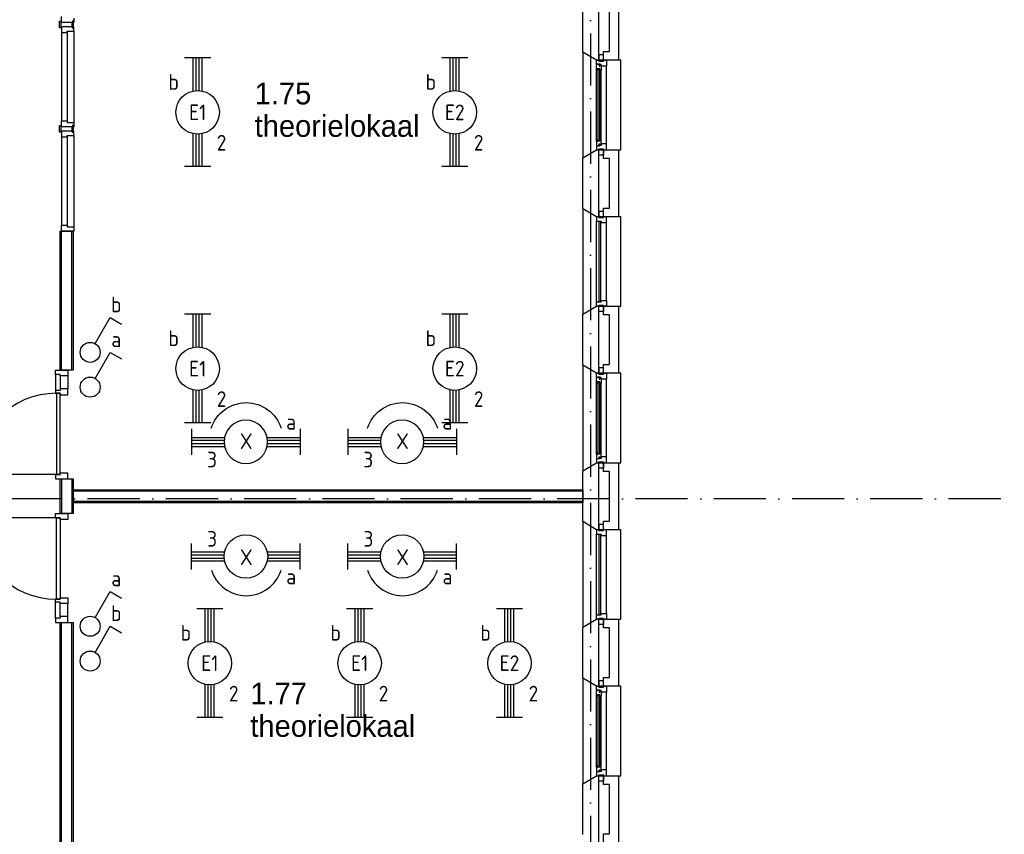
# Model space of a CAD drawing. Header units: millimetres. Extents: x -6587 to 112313, y 244 to 84344.
# Tile 7 of 55: x 27211 to 38533, y 16216 to 25586. Entities that reach past the tile are written whole.
import ezdxf
from ezdxf.enums import TextEntityAlignment as Align

# ---------------------------------------------------------------- set-up
doc = ezdxf.new("R2010")
doc.units = ezdxf.units.MM
doc.header["$LTSCALE"] = 100
doc.linetypes.add('DASHDOT', pattern=[9, 6, -1.5, 0, -1.5])
doc.layers.get('0').update_dxf_attribs({"linetype": 'CONTINUOUS'})
for name, color, linetype in [('AL$7----_STRAMIEN', 1, 'DASHDOT'), ('AL21----_BUITENWAND', 4, 'CONTINUOUS'), ('AL21K---_ISOLATIE', 1, 'CONTINUOUS'), ('AL22----_BINNENWAND', 7, 'CONTINUOUS'), ('AL28----_KONSTRUKTIE', 3, 'CONTINUOUS'), ('AL31----_BUITENKOZ', 7, 'CONTINUOUS'), ('AL32----_BINNENKOZ', 7, 'CONTINUOUS'), ('AL32----_DRAAIRICHTING', 1, 'CONTINUOUS'), ('BOUW', 8, 'CONTINUOUS'), ('EB63101-_ATTRIB', 2, 'CONTINUOUS'), ('EB63102-_ATTRIB', 2, 'CONTINUOUS'), ('EL63101-_LICHT-ARM', 3, 'CONTINUOUS'), ('EL63101-LICHT-ARM', 3, 'CONTINUOUS'), ('EL63102-_LICHT-SCH', 3, 'CONTINUOUS')]:
    doc.layers.add(name, color=color, linetype=linetype)
doc.styles.add('1_8', font='iso', dxfattribs={"width": 0.7, "height": 1.8})
doc.styles.add('BURO-025', font='BUROFONT.shx', dxfattribs={"height": 250})
doc.styles.add('NORATT', font='isocp.shx')

# ---------------------------------------------------------------- blocks, each defined once
blk = doc.blocks.new('EJ3T20')
at = {"color": 0}
for p, q in [((-6.25, -1.5), (-6.25, 1.5)), ((-6.25, -1.5), (-6.25, 1.5)), ((6.25, -1.5), (6.25, 1.5)), ((6.25, -1.5), (6.25, 1.5)), ((-6.25, 0.52), (-2.44, 0.52)), ((-6.25, 0.52), (-2.44, 0.52)), ((-6.25, 0.17), (-2.49, 0.17)), ((-6.25, 0.17), (-2.49, 0.17)), ((2.44, 0.52), (6.25, 0.52)), ((2.44, 0.52), (6.25, 0.52)), ((2.49, 0.17), (6.25, 0.17)), ((2.49, 0.17), (6.25, 0.17)), ((-6.25, -0.17), (-2.49, -0.17)), ((-6.25, -0.17), (-2.49, -0.17)), ((-6.25, -0.52), (-2.44, -0.52)), ((-6.25, -0.52), (-2.44, -0.52)), ((2.44, -0.52), (6.25, -0.52)), ((2.44, -0.52), (6.25, -0.52)), ((2.49, -0.17), (6.25, -0.17)), ((2.49, -0.17), (6.25, -0.17))]:
    blk.add_line(p, q, dxfattribs=at)
blk.add_circle((0, 0), 2.5, dxfattribs=at)
blk.add_circle((0, 0), 2.5, dxfattribs=at)
at = {"style": 'NORATT', "flags": 9}
blk.add_attdef('GELIJK', text='', height=1.8, dxfattribs=at).set_placement((3.5, 5), align=Align.MIDDLE_CENTER)
at = {"color": 6}
for tag, style, flags, p in [('SCHAK', 'NORATT', 8, (3.5, 2.75)), ('SCHAK', '1_8', 8, (3.5, 2.75)), ('A_CODE', 'NORATT', 8, (0, 0)), ('A_CODE', '1_8', 8, (0, 0)), ('GROEP', 'NORATT', 8, (-3.5, -2.75)), ('GROEP', '1_8', 8, (-3.5, -2.75)), ('KAST', 'NORATT', 9, (3.5, -2.75)), ('KAST', '1_8', 9, (3.5, -2.75))]:
    blk.add_attdef(tag, text='', height=1.8, dxfattribs=dict(at, style=style, flags=flags)).set_placement(p, align=Align.MIDDLE)
blk = doc.blocks.new('ES3S1')
blk.add_lwpolyline([(0.58, 1), (2.31, 4), (3.61, 3.25)])
blk.add_lwpolyline([(0.58, 1), (2.31, 4), (3.61, 3.25)])
blk.add_circle((0, 0), 1.15)
blk.add_circle((0, 0), 1.15)
for tag, style, flags, p in [('SCHAK', 'NORATT', 8, (3, 5.5)), ('SCHAK', '1_8', 8, (3, 5.5)), ('KAST', 'NORATT', 9, (-3, 0.5)), ('KAST', '1_8', 9, (-3, 0.5)), ('M_CODE', 'NORATT', 9, (0, 0)), ('M_CODE', '1_8', 9, (0, 0)), ('DOEL', 'NORATT', 9, (-3, -2)), ('DOEL', '1_8', 9, (-3, -2)), ('GROEP', 'NORATT', 9, (-3, -4.5)), ('GROEP', '1_8', 9, (-3, -4.5))]:
    blk.add_attdef(tag, text='', height=1.8, dxfattribs=dict(style=style, flags=flags)).set_placement(p, align=Align.MIDDLE_CENTER)
blk = doc.blocks.new('PENDEL')
at = {"color": 0}
for p, q in [((-6.25, -1.5), (-6.25, 1.5)), ((6.25, -1.5), (6.25, 1.5)), ((-6.25, 0.52), (-2.44, 0.52)), ((-6.25, 0.18), (-2.49, 0.18)), ((2.44, 0.52), (6.25, 0.52)), ((2.49, 0.18), (6.25, 0.18)), ((-6.25, -0.18), (-2.49, -0.18)), ((-6.25, -0.52), (-2.44, -0.52)), ((2.44, -0.52), (6.25, -0.52)), ((2.49, -0.18), (6.25, -0.18))]:
    blk.add_line(p, q, dxfattribs=at)
blk.add_circle((0, 0), 2.5, dxfattribs=at)
at = {"layer": 'EL63101-_LICHT-ARM'}
blk.add_arc((0.04, -0.3), 4.21, 197.6135, 342.3865, dxfattribs=at)
at = {"color": 6, "style": '1_8'}
for tag, flags, p in [('SCHAK', 8, (3.5, 2.75)), ('A_CODE', 8, (0, 0)), ('GROEP', 8, (-3.5, -2.75)), ('KAST', 9, (3.5, -2.75))]:
    blk.add_attdef(tag, text='', height=1.8, dxfattribs=dict(at, flags=flags)).set_placement(p, align=Align.MIDDLE)
at = {"style": '1_8', "flags": 8}
blk.add_attdef('M_CODE', text='', height=3.6, dxfattribs=at).set_placement((0, 0), align=Align.MIDDLE_CENTER)

msp = doc.modelspace()

# ---------------------------------------------------------------- linework, layer by layer
at = {"layer": 'AL$7----_STRAMIEN', "color": 1}
for p, q in [((33774.8, 76734.4), (33774.8, 7509.2)), ((94298.3, 20073.8), (16060, 20073.8))]:
    msp.add_line(p, q, dxfattribs=at)
at = {"layer": 'AL21----_BUITENWAND', "color": 8}
for p, q in [((34094.8, 25890), (34094.8, 25120)), ((33994.8, 25220), (33994.8, 25790)), ((33925.8, 25220), (33994.8, 25220)), ((33925.8, 25120), (33925.8, 25220)), ((34094.8, 25120), (33925.8, 25120)), ((33925.8, 23990), (33925.8, 24090)), ((33925.8, 24090), (34094.8, 24090)), ((34094.8, 24090), (34094.8, 23320)), ((33994.8, 23990), (33925.8, 23990)), ((33994.8, 23420), (33994.8, 23990)), ((33925.8, 23420), (33994.8, 23420)), ((33925.8, 23320), (33925.8, 23420)), ((34094.8, 23320), (33925.8, 23320)), ((33925.8, 22190), (33925.8, 22290)), ((33925.8, 22290), (34094.8, 22290)), ((34094.8, 22290), (34094.8, 21520)), ((33994.8, 22190), (33925.8, 22190)), ((33994.8, 21620), (33994.8, 22190)), ((33925.8, 21620), (33994.8, 21620)), ((33925.8, 21520), (33925.8, 21620)), ((34094.8, 21520), (33925.8, 21520)), ((33925.8, 20390), (33925.8, 20490)), ((33925.8, 20490), (34094.8, 20490)), ((33994.8, 20390), (33925.8, 20390)), ((33994.8, 19820), (33994.8, 20390)), ((34094.8, 20490), (34094.8, 19720)), ((33925.8, 19820), (33994.8, 19820)), ((33925.8, 19720), (33925.8, 19820)), ((34094.8, 19720), (33925.8, 19720)), ((33925.8, 18590), (33925.8, 18690)), ((33925.8, 18690), (34094.8, 18690)), ((34094.8, 18690), (34094.8, 17920)), ((33994.8, 18590), (33925.8, 18590)), ((33994.8, 18020), (33994.8, 18590)), ((33925.8, 18020), (33994.8, 18020)), ((33925.8, 17920), (33925.8, 18020)), ((34094.8, 17920), (33925.8, 17920)), ((33925.8, 16790), (33925.8, 16890)), ((33925.8, 16890), (34094.8, 16890)), ((34094.8, 16890), (34094.8, 16120)), ((33994.8, 16790), (33925.8, 16790)), ((33994.8, 16220), (33994.8, 16790)), ((33925.8, 16220), (33994.8, 16220)), ((33925.8, 16120), (33925.8, 16220))]:
    msp.add_line(p, q, dxfattribs=at)
at = {"layer": 'AL21K---_ISOLATIE', "color": 8, "linetype": 'Continuous'}
for p, q in [((33864.8, 25790), (33864.8, 25220)), ((33864.8, 23990), (33864.8, 23420)), ((33864.8, 22190), (33864.8, 21620)), ((33864.8, 20390), (33864.8, 19820)), ((33864.8, 18590), (33864.8, 18020)), ((33864.8, 16790), (33864.8, 16220))]:
    msp.add_line(p, q, dxfattribs=at)
at = {"layer": 'AL22----_BINNENWAND', "color": 8}
for p, q in [((27674.8, 21556.1), (27674.8, 23155)), ((27674.8, 23155), (27824.8, 23155)), ((27824.8, 23155), (27824.8, 21556.1)), ((27824.8, 21556.1), (27674.8, 21556.1)), ((27674.8, 19905), (27674.8, 20305)), ((27674.8, 20305), (27824.8, 20305)), ((27824.8, 20305), (27824.8, 19905)), ((27824.8, 20030), (27824.8, 20180)), ((27824.8, 20180), (33684.8, 20180)), ((33684.8, 20180), (33684.8, 20030)), ((33684.8, 20030), (27824.8, 20030)), ((27824.8, 19905), (27674.8, 19905)), ((27674.8, 15209), (27674.8, 18653.9)), ((27674.8, 18653.9), (27824.8, 18653.9)), ((27824.8, 18653.9), (27824.8, 15209))]:
    msp.add_line(p, q, dxfattribs=at)
at = {"layer": 'AL22----_BINNENWAND', "color": 8, "linetype": 'Continuous'}
for p, q in [((27689.8, 21556.1), (27689.8, 23155)), ((27809.8, 21556.1), (27809.8, 23155)), ((27689.8, 20305), (27689.8, 19905)), ((27809.8, 20305), (27809.8, 19905)), ((33684.8, 20165), (27824.8, 20165)), ((33684.8, 20045), (27824.8, 20045)), ((27689.8, 15209), (27689.8, 18653.9)), ((27809.8, 15209), (27809.8, 18653.9))]:
    msp.add_line(p, q, dxfattribs=at)
at = {"layer": 'AL28----_KONSTRUKTIE', "color": 8}
for p, q in [((33864.8, 25890), (33864.8, 25120)), ((33684.8, 25212.4), (33684.8, 25797.6)), ((33844.8, 25120), (33684.8, 25212.4)), ((33864.8, 25120), (33844.8, 25120)), ((33684.8, 23997.6), (33844.8, 24090)), ((33844.8, 24090), (33864.8, 24090)), ((33864.8, 24090), (33864.8, 23320)), ((33684.8, 23412.4), (33684.8, 23997.6)), ((33844.8, 23320), (33684.8, 23412.4)), ((33864.8, 23320), (33844.8, 23320)), ((33684.8, 22197.6), (33844.8, 22290)), ((33684.8, 21612.4), (33684.8, 22197.6)), ((33844.8, 22290), (33864.8, 22290)), ((33864.8, 22290), (33864.8, 21520)), ((33844.8, 21520), (33684.8, 21612.4)), ((33864.8, 21520), (33844.8, 21520)), ((33684.8, 20397.6), (33844.8, 20490)), ((33684.8, 19812.4), (33684.8, 20397.6)), ((33844.8, 20490), (33864.8, 20490)), ((33864.8, 20490), (33864.8, 19720)), ((33844.8, 19720), (33684.8, 19812.4)), ((33864.8, 19720), (33844.8, 19720)), ((33684.8, 18597.6), (33844.8, 18690)), ((33844.8, 18690), (33864.8, 18690)), ((33864.8, 18690), (33864.8, 17920)), ((33684.8, 18012.4), (33684.8, 18597.6)), ((33844.8, 17920), (33684.8, 18012.4)), ((33864.8, 17920), (33844.8, 17920)), ((33684.8, 16797.6), (33844.8, 16890)), ((33844.8, 16890), (33864.8, 16890)), ((33864.8, 16890), (33864.8, 16120)), ((33684.8, 16212.4), (33684.8, 16797.6))]:
    msp.add_line(p, q, dxfattribs=at)
at = {"layer": 'AL31----_BUITENKOZ', "color": 8}
for p, q in [((33844.8, 25120), (33684.8, 25212.4)), ((33684.8, 25212.4), (33684.8, 23997.6)), ((33925.8, 25181), (33869.8, 25181)), ((33869.8, 25181), (33869.8, 25110)), ((33925.8, 25110), (33925.8, 25181)), ((33841.8, 25063.3), (33846.1, 25065.7)), ((33841.8, 25020.8), (33841.8, 25063.3)), ((34124.8, 25120), (33844.8, 25120)), ((33844.8, 25120), (33869.8, 25120)), ((33844.8, 25076), (33844.8, 25120)), ((33880.8, 25076), (33844.8, 25076)), ((33846.1, 25065.7), (33846.1, 25072.8)), ((33846.1, 25072.8), (33875.8, 25072.8)), ((33869.8, 25120), (33869.8, 25110)), ((33869.8, 25110), (33925.8, 25110)), ((33869.8, 25110), (33925.8, 25110)), ((33875.8, 25072.8), (33875.8, 25050.3)), ((33875.8, 25050.3), (33880.8, 25050.3)), ((33880.8, 25070), (33880.8, 25076)), ((33895.8, 25070), (33880.8, 25070)), ((33880.8, 25050.3), (33880.8, 25058.3)), ((33880.8, 25058.3), (33895.8, 25058.3)), ((33895.8, 25053), (33895.8, 25070)), ((33895.8, 25058.3), (33895.8, 25053)), ((33895.8, 25053), (33895.8, 25005.9)), ((33958.8, 25053), (33895.8, 25053)), ((33925.8, 25110), (33925.8, 25120)), ((33925.8, 25120), (33958.8, 25120)), ((33958.8, 25120), (33958.8, 25053)), ((33958.8, 24157), (33958.8, 25053)), ((34124.8, 24090), (34124.8, 25120)), ((33882.8, 25020.8), (33841.8, 25020.8)), ((33841.8, 24189.2), (33841.8, 25020.8)), ((33844.1, 25020.8), (33857.7, 25020.8)), ((33844.1, 25003.8), (33844.1, 25020.8)), ((33857.7, 25003.8), (33844.1, 25003.8)), ((33857.7, 25020.8), (33857.7, 25003.8)), ((33882.8, 25003.8), (33882.8, 25020.8)), ((33895.8, 25005.9), (33882.8, 25003.8)), ((33895.8, 24204.1), (33895.8, 25005.9)), ((33882.8, 24189.2), (33841.8, 24189.2)), ((33841.8, 24189.2), (33841.8, 24146.7)), ((33841.8, 24146.7), (33846.1, 24144.2)), ((33857.7, 24206.2), (33844.1, 24206.2)), ((33844.1, 24206.2), (33844.1, 24189.2)), ((33844.1, 24189.2), (33857.7, 24189.2)), ((33880.8, 24134), (33844.8, 24134)), ((33844.8, 24134), (33844.8, 24090)), ((33846.1, 24144.2), (33846.1, 24137.2)), ((33846.1, 24137.2), (33875.8, 24137.2)), ((33857.7, 24189.2), (33857.7, 24206.2)), ((33875.8, 24137.2), (33875.8, 24159.7)), ((33875.8, 24159.7), (33880.8, 24159.7)), ((33880.8, 24159.7), (33880.8, 24151.7)), ((33880.8, 24151.7), (33895.8, 24151.7)), ((33895.8, 24140), (33880.8, 24140)), ((33880.8, 24140), (33880.8, 24134)), ((33895.8, 24204.1), (33882.8, 24206.2)), ((33882.8, 24206.2), (33882.8, 24189.2)), ((33895.8, 24157), (33895.8, 24204.1)), ((33958.8, 24157), (33895.8, 24157)), ((33895.8, 24157), (33895.8, 24140)), ((33895.8, 24151.7), (33895.8, 24157)), ((33958.8, 24090), (33958.8, 24157)), ((33684.8, 23997.6), (33844.8, 24090)), ((33844.8, 24090), (33869.8, 24090)), ((33844.8, 24090), (34124.8, 24090)), ((33869.8, 24090), (33869.8, 24100)), ((33869.8, 24100), (33925.8, 24100)), ((33869.8, 24100), (33925.8, 24100)), ((33869.8, 24029), (33869.8, 24100)), ((33925.8, 24029), (33869.8, 24029)), ((33925.8, 24100), (33925.8, 24090)), ((33925.8, 24100), (33925.8, 24029)), ((33925.8, 24090), (33958.8, 24090)), ((33844.8, 23320), (33684.8, 23412.4)), ((33684.8, 23412.4), (33684.8, 22197.6)), ((33925.8, 23381), (33869.8, 23381)), ((33869.8, 23381), (33869.8, 23310)), ((33925.8, 23310), (33925.8, 23381)), ((34124.8, 23320), (33844.8, 23320)), ((33844.8, 22340), (33844.8, 23270)), ((33869.8, 23310), (33925.8, 23310)), ((33958.8, 22357), (33958.8, 23253)), ((34124.8, 22290), (34124.8, 23320)), ((33684.8, 22197.6), (33844.8, 22290)), ((33844.8, 22290), (34124.8, 22290)), ((33869.8, 22300), (33925.8, 22300)), ((33869.8, 22229), (33869.8, 22300)), ((33925.8, 22229), (33869.8, 22229)), ((33925.8, 22300), (33925.8, 22229)), ((33844.8, 21520), (33684.8, 21612.4)), ((33684.8, 21612.4), (33684.8, 20397.6)), ((34124.8, 21520), (33844.8, 21520)), ((33844.8, 21520), (33869.8, 21520)), ((33844.8, 21476), (33844.8, 21520)), ((33925.8, 21581), (33869.8, 21581)), ((33869.8, 21581), (33869.8, 21510)), ((33869.8, 21520), (33869.8, 21510)), ((33925.8, 21510), (33925.8, 21581)), ((33925.8, 21510), (33925.8, 21520)), ((33925.8, 21520), (33958.8, 21520)), ((33958.8, 21520), (33958.8, 21453)), ((34124.8, 20490), (34124.8, 21520)), ((33841.8, 21463.3), (33846.1, 21465.7)), ((33841.8, 21420.8), (33841.8, 21463.3)), ((33882.8, 21420.8), (33841.8, 21420.8)), ((33841.8, 20589.2), (33841.8, 21420.8)), ((33844.1, 21420.8), (33857.7, 21420.8)), ((33844.1, 21403.8), (33844.1, 21420.8)), ((33857.7, 21403.8), (33844.1, 21403.8)), ((33880.8, 21476), (33844.8, 21476)), ((33846.1, 21465.7), (33846.1, 21472.8)), ((33846.1, 21472.8), (33875.8, 21472.8)), ((33857.7, 21420.8), (33857.7, 21403.8)), ((33869.8, 21510), (33925.8, 21510)), ((33869.8, 21510), (33925.8, 21510)), ((33875.8, 21472.8), (33875.8, 21450.3)), ((33875.8, 21450.3), (33880.8, 21450.3)), ((33880.8, 21470), (33880.8, 21476)), ((33895.8, 21470), (33880.8, 21470)), ((33880.8, 21450.3), (33880.8, 21458.3)), ((33880.8, 21458.3), (33895.8, 21458.3)), ((33882.8, 21403.8), (33882.8, 21420.8)), ((33895.8, 21405.9), (33882.8, 21403.8)), ((33895.8, 21453), (33895.8, 21470)), ((33895.8, 21458.3), (33895.8, 21453)), ((33958.8, 21453), (33895.8, 21453)), ((33895.8, 21453), (33895.8, 21405.9)), ((33895.8, 20604.1), (33895.8, 21405.9)), ((33958.8, 20557), (33958.8, 21453)), ((33882.8, 20589.2), (33841.8, 20589.2)), ((33841.8, 20589.2), (33841.8, 20546.7)), ((33841.8, 20546.7), (33846.1, 20544.2)), ((33857.7, 20606.2), (33844.1, 20606.2)), ((33844.1, 20606.2), (33844.1, 20589.2)), ((33844.1, 20589.2), (33857.7, 20589.2)), ((33880.8, 20534), (33844.8, 20534)), ((33844.8, 20534), (33844.8, 20490)), ((33846.1, 20544.2), (33846.1, 20537.2)), ((33846.1, 20537.2), (33875.8, 20537.2)), ((33857.7, 20589.2), (33857.7, 20606.2)), ((33869.8, 20500), (33925.8, 20500)), ((33869.8, 20429), (33869.8, 20500)), ((33869.8, 20490), (33869.8, 20500)), ((33869.8, 20500), (33925.8, 20500)), ((33875.8, 20537.2), (33875.8, 20559.7)), ((33875.8, 20559.7), (33880.8, 20559.7)), ((33880.8, 20559.7), (33880.8, 20551.7)), ((33880.8, 20551.7), (33895.8, 20551.7)), ((33895.8, 20540), (33880.8, 20540)), ((33880.8, 20540), (33880.8, 20534)), ((33895.8, 20604.1), (33882.8, 20606.2)), ((33882.8, 20606.2), (33882.8, 20589.2)), ((33895.8, 20557), (33895.8, 20604.1)), ((33958.8, 20557), (33895.8, 20557)), ((33895.8, 20557), (33895.8, 20540)), ((33895.8, 20551.7), (33895.8, 20557)), ((33925.8, 20500), (33925.8, 20429)), ((33925.8, 20500), (33925.8, 20490)), ((33958.8, 20490), (33958.8, 20557)), ((33684.8, 20397.6), (33844.8, 20490)), ((33844.8, 20490), (34124.8, 20490)), ((33844.8, 20490), (33869.8, 20490)), ((33925.8, 20429), (33869.8, 20429)), ((33925.8, 20490), (33958.8, 20490)), ((33844.8, 19720), (33684.8, 19812.4)), ((33684.8, 19812.4), (33684.8, 18597.6)), ((34124.8, 19720), (33844.8, 19720)), ((33925.8, 19781), (33869.8, 19781)), ((33869.8, 19781), (33869.8, 19710)), ((33869.8, 19710), (33925.8, 19710)), ((33925.8, 19710), (33925.8, 19781)), ((34124.8, 18690), (34124.8, 19720)), ((33844.8, 18740), (33844.8, 19670)), ((33958.8, 18757), (33958.8, 19653)), ((33684.8, 18597.6), (33844.8, 18690)), ((33844.8, 18690), (34124.8, 18690)), ((33869.8, 18700), (33925.8, 18700)), ((33869.8, 18629), (33869.8, 18700)), ((33925.8, 18700), (33925.8, 18629)), ((33925.8, 18629), (33869.8, 18629)), ((33844.8, 17920), (33684.8, 18012.4)), ((33684.8, 18012.4), (33684.8, 16797.6)), ((34124.8, 17920), (33844.8, 17920)), ((33844.8, 17920), (33869.8, 17920)), ((33844.8, 17876), (33844.8, 17920)), ((33925.8, 17981), (33869.8, 17981)), ((33869.8, 17981), (33869.8, 17910)), ((33869.8, 17920), (33869.8, 17910)), ((33869.8, 17910), (33925.8, 17910)), ((33869.8, 17910), (33925.8, 17910)), ((33925.8, 17910), (33925.8, 17981)), ((33925.8, 17910), (33925.8, 17920)), ((33925.8, 17920), (33958.8, 17920)), ((33958.8, 17920), (33958.8, 17853)), ((34124.8, 16890), (34124.8, 17920)), ((33841.8, 17863.3), (33846.1, 17865.7)), ((33841.8, 17820.8), (33841.8, 17863.3)), ((33882.8, 17820.8), (33841.8, 17820.8)), ((33841.8, 16989.2), (33841.8, 17820.8)), ((33844.1, 17820.8), (33857.7, 17820.8)), ((33844.1, 17803.8), (33844.1, 17820.8)), ((33857.7, 17803.8), (33844.1, 17803.8)), ((33880.8, 17876), (33844.8, 17876)), ((33846.1, 17865.7), (33846.1, 17872.8)), ((33846.1, 17872.8), (33875.8, 17872.8)), ((33857.7, 17820.8), (33857.7, 17803.8)), ((33875.8, 17872.8), (33875.8, 17850.3)), ((33875.8, 17850.3), (33880.8, 17850.3)), ((33880.8, 17870), (33880.8, 17876)), ((33895.8, 17870), (33880.8, 17870)), ((33880.8, 17850.3), (33880.8, 17858.3)), ((33880.8, 17858.3), (33895.8, 17858.3)), ((33882.8, 17803.8), (33882.8, 17820.8)), ((33895.8, 17805.9), (33882.8, 17803.8)), ((33895.8, 17853), (33895.8, 17870)), ((33895.8, 17858.3), (33895.8, 17853)), ((33958.8, 17853), (33895.8, 17853)), ((33895.8, 17853), (33895.8, 17805.9)), ((33895.8, 17004.1), (33895.8, 17805.9)), ((33958.8, 16957), (33958.8, 17853)), ((33882.8, 16989.2), (33841.8, 16989.2)), ((33841.8, 16989.2), (33841.8, 16946.7)), ((33857.7, 17006.2), (33844.1, 17006.2)), ((33844.1, 17006.2), (33844.1, 16989.2)), ((33844.1, 16989.2), (33857.7, 16989.2)), ((33857.7, 16989.2), (33857.7, 17006.2)), ((33895.8, 17004.1), (33882.8, 17006.2)), ((33882.8, 17006.2), (33882.8, 16989.2)), ((33895.8, 16957), (33895.8, 17004.1)), ((33684.8, 16797.6), (33844.8, 16890)), ((33841.8, 16946.7), (33846.1, 16944.2)), ((33880.8, 16934), (33844.8, 16934)), ((33844.8, 16934), (33844.8, 16890)), ((33844.8, 16890), (34124.8, 16890)), ((33844.8, 16890), (33869.8, 16890)), ((33846.1, 16944.2), (33846.1, 16937.2)), ((33846.1, 16937.2), (33875.8, 16937.2)), ((33869.8, 16900), (33925.8, 16900)), ((33869.8, 16829), (33869.8, 16900)), ((33869.8, 16890), (33869.8, 16900)), ((33869.8, 16900), (33925.8, 16900)), ((33875.8, 16937.2), (33875.8, 16959.7)), ((33875.8, 16959.7), (33880.8, 16959.7)), ((33880.8, 16959.7), (33880.8, 16951.7)), ((33880.8, 16951.7), (33895.8, 16951.7)), ((33895.8, 16940), (33880.8, 16940)), ((33880.8, 16940), (33880.8, 16934)), ((33958.8, 16957), (33895.8, 16957)), ((33895.8, 16957), (33895.8, 16940)), ((33895.8, 16951.7), (33895.8, 16957)), ((33925.8, 16900), (33925.8, 16829)), ((33925.8, 16900), (33925.8, 16890)), ((33925.8, 16890), (33958.8, 16890)), ((33958.8, 16890), (33958.8, 16957)), ((33925.8, 16829), (33869.8, 16829))]:
    msp.add_line(p, q, dxfattribs=at)
at = {"layer": 'AL31----_BUITENKOZ', "color": 8, "linetype": 'Continuous'}
for p, q in [((33880.8, 25018.8), (33859.8, 25018.8)), ((33859.8, 25018.8), (33859.8, 24191.2)), ((33880.8, 24191.2), (33880.8, 25018.8)), ((33859.8, 24191.2), (33880.8, 24191.2)), ((33869.8, 23320), (33844.8, 23320)), ((33844.8, 23320), (33844.8, 23270)), ((33844.8, 23270), (33844.8, 23270)), ((33844.8, 23270), (33895.8, 23270)), ((33869.8, 23310), (33869.8, 23320)), ((33869.8, 23320), (33869.8, 23320)), ((33925.8, 23310), (33869.8, 23310)), ((33891.8, 23265), (33870.8, 23265)), ((33870.8, 23265), (33870.8, 22345)), ((33891.8, 22345), (33891.8, 23265)), ((33895.8, 23270), (33895.8, 23253)), ((33895.8, 23253), (33958.8, 23253)), ((33958.8, 23320), (33925.8, 23320)), ((33925.8, 23320), (33925.8, 23310)), ((33958.8, 23253), (33958.8, 23320)), ((33958.8, 23253), (33958.8, 23253)), ((33958.8, 23253), (33958.8, 23253)), ((33958.8, 23253), (33958.8, 23253)), ((33958.8, 23253), (33958.8, 23253)), ((33844.8, 22340), (33844.8, 22340)), ((33844.8, 22340), (33895.8, 22340)), ((33844.8, 22290), (33844.8, 22340)), ((33870.8, 22345), (33891.8, 22345)), ((33895.8, 22340), (33895.8, 22357)), ((33895.8, 22357), (33958.8, 22357)), ((33958.8, 22357), (33958.8, 22357)), ((33958.8, 22357), (33958.8, 22357)), ((33958.8, 22357), (33958.8, 22357)), ((33958.8, 22357), (33958.8, 22357)), ((33958.8, 22357), (33958.8, 22290)), ((33869.8, 22290), (33844.8, 22290)), ((33925.8, 22300), (33869.8, 22300)), ((33869.8, 22300), (33869.8, 22290)), ((33869.8, 22290), (33869.8, 22290)), ((33925.8, 22290), (33925.8, 22300)), ((33958.8, 22290), (33925.8, 22290)), ((33880.8, 21418.8), (33859.8, 21418.8)), ((33859.8, 21418.8), (33859.8, 20591.2)), ((33880.8, 20591.2), (33880.8, 21418.8)), ((33859.8, 20591.2), (33880.8, 20591.2)), ((33869.8, 19720), (33844.8, 19720)), ((33844.8, 19720), (33844.8, 19670)), ((33869.8, 19710), (33869.8, 19720)), ((33869.8, 19720), (33869.8, 19720)), ((33925.8, 19710), (33869.8, 19710)), ((33958.8, 19720), (33925.8, 19720)), ((33925.8, 19720), (33925.8, 19710)), ((33958.8, 19653), (33958.8, 19720)), ((33844.8, 19670), (33844.8, 19670)), ((33844.8, 19670), (33895.8, 19670)), ((33891.8, 19665), (33870.8, 19665)), ((33870.8, 19665), (33870.8, 18745)), ((33891.8, 18745), (33891.8, 19665)), ((33895.8, 19670), (33895.8, 19653)), ((33895.8, 19653), (33958.8, 19653)), ((33958.8, 19653), (33958.8, 19653)), ((33958.8, 19653), (33958.8, 19653)), ((33958.8, 19653), (33958.8, 19653)), ((33958.8, 19653), (33958.8, 19653)), ((33844.8, 18740), (33844.8, 18740)), ((33844.8, 18740), (33895.8, 18740)), ((33844.8, 18690), (33844.8, 18740)), ((33869.8, 18690), (33844.8, 18690)), ((33925.8, 18700), (33869.8, 18700)), ((33869.8, 18700), (33869.8, 18690)), ((33869.8, 18690), (33869.8, 18690)), ((33870.8, 18745), (33891.8, 18745)), ((33895.8, 18740), (33895.8, 18757)), ((33895.8, 18757), (33958.8, 18757)), ((33925.8, 18690), (33925.8, 18700)), ((33958.8, 18690), (33925.8, 18690)), ((33958.8, 18757), (33958.8, 18757)), ((33958.8, 18757), (33958.8, 18757)), ((33958.8, 18757), (33958.8, 18757)), ((33958.8, 18757), (33958.8, 18757)), ((33958.8, 18757), (33958.8, 18690)), ((33880.8, 17818.8), (33859.8, 17818.8)), ((33859.8, 17818.8), (33859.8, 16991.2)), ((33880.8, 16991.2), (33880.8, 17818.8)), ((33859.8, 16991.2), (33880.8, 16991.2))]:
    msp.add_line(p, q, dxfattribs=at)
at = {"layer": 'AL32----_BINNENKOZ', "color": 8}
for p, q in [((27692.8, 25555), (27692.8, 25622)), ((27831.8, 25605), (27831.8, 25555)), ((27669.3, 25555), (27669.3, 25567.5)), ((27669.3, 25567.5), (27687.3, 25567.5)), ((27669.3, 25492.5), (27669.3, 25555)), ((27687.3, 25492.5), (27669.3, 25492.5)), ((27687.3, 25505), (27687.3, 25555)), ((27687.3, 25555), (27692.8, 25555)), ((27687.3, 25505), (27687.3, 25492.5)), ((27692.8, 25505), (27687.3, 25505)), ((27831.8, 25555), (27692.8, 25555)), ((27831.8, 25505), (27692.8, 25505)), ((27692.8, 25505), (27692.8, 25438)), ((27812.3, 25555), (27806.8, 25555)), ((27806.8, 25505), (27812.3, 25505)), ((27830.3, 25567.5), (27812.3, 25567.5)), ((27812.3, 25505), (27812.3, 25555)), ((27812.3, 25505), (27812.3, 25492.5)), ((27812.3, 25492.5), (27830.3, 25492.5)), ((27830.3, 25555), (27830.3, 25567.5)), ((27830.3, 25492.5), (27830.3, 25555)), ((27831.8, 25455), (27831.8, 25505)), ((27692.8, 25438), (27755.8, 25438)), ((27692.8, 25438), (27692.8, 24422)), ((27755.8, 25438), (27755.8, 25455)), ((27755.8, 25455), (27831.8, 25455)), ((27755.8, 25438), (27755.8, 24422)), ((27831.8, 25455), (27831.8, 24405)), ((27669.3, 24355), (27669.3, 24367.5)), ((27669.3, 24367.5), (27687.3, 24367.5)), ((27669.3, 24292.5), (27669.3, 24355)), ((27687.3, 24305), (27687.3, 24355)), ((27687.3, 24355), (27692.8, 24355)), ((27692.8, 24355), (27692.8, 24422)), ((27692.8, 24422), (27755.8, 24422)), ((27831.8, 24355), (27692.8, 24355)), ((27755.8, 24422), (27755.8, 24405)), ((27755.8, 24405), (27831.8, 24405)), ((27812.3, 24355), (27806.8, 24355)), ((27830.3, 24367.5), (27812.3, 24367.5)), ((27812.3, 24305), (27812.3, 24355)), ((27830.3, 24355), (27830.3, 24367.5)), ((27830.3, 24292.5), (27830.3, 24355)), ((27831.8, 24405), (27831.8, 24355)), ((27687.3, 24292.5), (27669.3, 24292.5)), ((27687.3, 24305), (27687.3, 24292.5)), ((27692.8, 24305), (27687.3, 24305)), ((27831.8, 24305), (27692.8, 24305)), ((27692.8, 24305), (27692.8, 24238)), ((27692.8, 24238), (27755.8, 24238)), ((27692.8, 24238), (27692.8, 23222)), ((27755.8, 24238), (27755.8, 24255)), ((27755.8, 24255), (27831.8, 24255)), ((27755.8, 24238), (27755.8, 23222)), ((27806.8, 24305), (27812.3, 24305)), ((27812.3, 24305), (27812.3, 24292.5)), ((27812.3, 24292.5), (27830.3, 24292.5)), ((27831.8, 24255), (27831.8, 24305)), ((27831.8, 24255), (27831.8, 23205)), ((27692.8, 23155), (27692.8, 23222)), ((27692.8, 23222), (27755.8, 23222)), ((27755.8, 23222), (27755.8, 23205)), ((27831.8, 23155), (27692.8, 23155)), ((27755.8, 23205), (27831.8, 23205)), ((27831.8, 23205), (27831.8, 23155)), ((27623.3, 21506.1), (27623.3, 21556.1)), ((27623.3, 21556.1), (27762.3, 21556.1)), ((27762.3, 21556.1), (27762.3, 21489.1)), ((27674.3, 21506.1), (27623.3, 21506.1)), ((27623.3, 21506.1), (27623.3, 21322.1)), ((27674.3, 21489.1), (27674.3, 21506.1)), ((27762.3, 21489.1), (27674.3, 21489.1)), ((27674.3, 21489.1), (27674.3, 21339.1)), ((27762.3, 21489.1), (27762.3, 21339.1)), ((27623.3, 21322.1), (27623.3, 21289.1)), ((27674.3, 21322.1), (27623.3, 21322.1)), ((27623.3, 21322.1), (27623.3, 21289.1)), ((27623.3, 21289.1), (27674.3, 21289.1)), ((27674.3, 21289.1), (27634.3, 21289.1)), ((27634.3, 21289.1), (27634.3, 20355.1)), ((27762.3, 21339.1), (27674.3, 21339.1)), ((27674.3, 21339.1), (27674.3, 21322.1)), ((27674.3, 21289.1), (27674.3, 21272.1)), ((27674.3, 20355.1), (27674.3, 21289.1)), ((27762.3, 21272.1), (27762.3, 21339.1)), ((27674.3, 21272.1), (27762.3, 21272.1)), ((27674.3, 20355.1), (27623.3, 20355.1)), ((27623.3, 20355.1), (27623.3, 20305.1)), ((27623.3, 20305.1), (27762.3, 20305.1)), ((27634.3, 20355.1), (27674.3, 20355.1)), ((27674.3, 20372.1), (27674.3, 20355.1)), ((27762.3, 20372.1), (27674.3, 20372.1)), ((27762.3, 20305.1), (27762.3, 20372.1)), ((27623.3, 19854.9), (27623.3, 19904.9)), ((27623.3, 19904.9), (27762.3, 19904.9)), ((27674.3, 19854.9), (27623.3, 19854.9)), ((27634.3, 18920.9), (27634.3, 19854.9)), ((27634.3, 19854.9), (27674.3, 19854.9)), ((27674.3, 19837.9), (27674.3, 19854.9)), ((27674.3, 19854.9), (27674.3, 18920.9)), ((27762.3, 19837.9), (27674.3, 19837.9)), ((27762.3, 19904.9), (27762.3, 19837.9)), ((27623.3, 18887.9), (27623.3, 18920.9)), ((27623.3, 18920.9), (27674.3, 18920.9)), ((27623.3, 18887.9), (27623.3, 18920.9)), ((27674.3, 18920.9), (27634.3, 18920.9)), ((27674.3, 18920.9), (27674.3, 18937.9)), ((27674.3, 18937.9), (27762.3, 18937.9)), ((27762.3, 18937.9), (27762.3, 18870.9)), ((27623.3, 18703.9), (27623.3, 18887.9)), ((27674.3, 18887.9), (27623.3, 18887.9)), ((27674.3, 18870.9), (27674.3, 18887.9)), ((27674.3, 18720.9), (27674.3, 18870.9)), ((27762.3, 18870.9), (27674.3, 18870.9)), ((27762.3, 18720.9), (27762.3, 18870.9)), ((27674.3, 18703.9), (27623.3, 18703.9)), ((27623.3, 18703.9), (27623.3, 18653.9)), ((27674.3, 18720.9), (27674.3, 18703.9)), ((27762.3, 18720.9), (27674.3, 18720.9)), ((27762.3, 18653.9), (27762.3, 18720.9)), ((27623.3, 18653.9), (27762.3, 18653.9))]:
    msp.add_line(p, q, dxfattribs=at)
at = {"layer": 'AL32----_DRAAIRICHTING', "color": 8}
for p, q in [((27634.3, 20355.1), (26700.3, 20355.1)), ((27634.3, 19854.9), (26700.3, 19854.9))]:
    msp.add_line(p, q, dxfattribs=at)
for centre, start, end in [((27634.3, 20355.1), 90, 180), ((27634.3, 19854.9), 180, 270)]:
    msp.add_arc(centre, 934, start, end, dxfattribs=at)

# ---------------------------------------------------------------- block references
at = {"layer": 'EL63101-_LICHT-ARM'}
ref = msp.add_blockref('EJ3T20', (29256.8, 24520.8), dxfattribs=dict(at, xscale=100, yscale=100, zscale=100, rotation=90))
ref.add_attrib('A_CODE', 'E1', dxfattribs={"layer": 'EB63101-_ATTRIB', "color": 1, "height": 180, "style": '1_8', "flags": 8}).set_placement((29256.8, 24520.8), align=Align.MIDDLE)
ref.add_attrib('GROEP', '2', dxfattribs={"layer": 'EB63101-_ATTRIB', "color": 1, "height": 180, "style": '1_8', "flags": 8}).set_placement((29531.8, 24170.8), align=Align.MIDDLE)
ref.add_attrib('SCHAK', 'b', dxfattribs={"layer": 'EB63101-_ATTRIB', "color": 1, "height": 180, "style": '1_8', "flags": 8}).set_placement((28981.8, 24870.8), align=Align.MIDDLE)
ref = msp.add_blockref('EJ3T20', (32213.3, 24520.8), dxfattribs=dict(at, xscale=100, yscale=100, zscale=100, rotation=90))
ref.add_attrib('A_CODE', 'E2', dxfattribs={"layer": 'EB63101-_ATTRIB', "color": 1, "height": 180, "style": '1_8', "flags": 8}).set_placement((32213.3, 24520.8), align=Align.MIDDLE)
ref.add_attrib('GROEP', '2', dxfattribs={"layer": 'EB63101-_ATTRIB', "color": 1, "height": 180, "style": '1_8', "flags": 8}).set_placement((32488.3, 24170.8), align=Align.MIDDLE)
ref.add_attrib('SCHAK', 'b', dxfattribs={"layer": 'EB63101-_ATTRIB', "color": 1, "height": 180, "style": '1_8', "flags": 8}).set_placement((31938.3, 24870.8), align=Align.MIDDLE)
ref = msp.add_blockref('EJ3T20', (29256.8, 21572.5), dxfattribs=dict(at, xscale=100, yscale=100, zscale=100, rotation=90))
ref.add_attrib('A_CODE', 'E1', dxfattribs={"layer": 'EB63101-_ATTRIB', "color": 1, "height": 180, "style": '1_8', "flags": 8}).set_placement((29256.8, 21572.5), align=Align.MIDDLE)
ref.add_attrib('GROEP', '2', dxfattribs={"layer": 'EB63101-_ATTRIB', "color": 1, "height": 180, "style": '1_8', "flags": 8}).set_placement((29531.8, 21222.5), align=Align.MIDDLE)
ref.add_attrib('SCHAK', 'b', dxfattribs={"layer": 'EB63101-_ATTRIB', "color": 1, "height": 180, "style": '1_8', "flags": 8}).set_placement((28981.8, 21922.5), align=Align.MIDDLE)
ref = msp.add_blockref('EJ3T20', (32213.3, 21572.5), dxfattribs=dict(at, xscale=100, yscale=100, zscale=100, rotation=90))
ref.add_attrib('A_CODE', 'E2', dxfattribs={"layer": 'EB63101-_ATTRIB', "color": 1, "height": 180, "style": '1_8', "flags": 8}).set_placement((32213.3, 21572.5), align=Align.MIDDLE)
ref.add_attrib('GROEP', '2', dxfattribs={"layer": 'EB63101-_ATTRIB', "color": 1, "height": 180, "style": '1_8', "flags": 8}).set_placement((32488.3, 21222.5), align=Align.MIDDLE)
ref.add_attrib('SCHAK', 'b', dxfattribs={"layer": 'EB63101-_ATTRIB', "color": 1, "height": 180, "style": '1_8', "flags": 8}).set_placement((31938.3, 21922.5), align=Align.MIDDLE)
ref = msp.add_blockref('EJ3T20', (29396.7, 18184.6, 3500), dxfattribs=dict(at, xscale=100, yscale=100, zscale=100, rotation=90))
ref.add_attrib('A_CODE', 'E1', dxfattribs={"layer": 'EB63101-_ATTRIB', "color": 1, "height": 180, "style": '1_8', "flags": 8}).set_placement((29396.7, 18184.6, 3500), align=Align.MIDDLE)
ref.add_attrib('GROEP', '2', dxfattribs={"layer": 'EB63101-_ATTRIB', "color": 1, "height": 180, "style": '1_8', "flags": 8}).set_placement((29671.7, 17834.6, 3500), align=Align.MIDDLE)
ref.add_attrib('SCHAK', 'b', dxfattribs={"layer": 'EB63101-_ATTRIB', "color": 1, "height": 180, "style": '1_8', "flags": 8}).set_placement((29121.7, 18534.6, 3500), align=Align.MIDDLE)
ref = msp.add_blockref('EJ3T20', (31119.7, 18184.6, 3500), dxfattribs=dict(at, xscale=100, yscale=100, zscale=100, rotation=90))
ref.add_attrib('A_CODE', 'E1', dxfattribs={"layer": 'EB63101-_ATTRIB', "color": 1, "height": 180, "style": '1_8', "flags": 8}).set_placement((31119.7, 18184.6, 3500), align=Align.MIDDLE)
ref.add_attrib('GROEP', '2', dxfattribs={"layer": 'EB63101-_ATTRIB', "color": 1, "height": 180, "style": '1_8', "flags": 8}).set_placement((31394.7, 17834.6, 3500), align=Align.MIDDLE)
ref.add_attrib('SCHAK', 'b', dxfattribs={"layer": 'EB63101-_ATTRIB', "color": 1, "height": 180, "style": '1_8', "flags": 8}).set_placement((30844.7, 18534.6, 3500), align=Align.MIDDLE)
ref = msp.add_blockref('EJ3T20', (32842.7, 18184.6, 3500), dxfattribs=dict(at, xscale=100, yscale=100, zscale=100, rotation=90))
ref.add_attrib('A_CODE', 'E2', dxfattribs={"layer": 'EB63101-_ATTRIB', "color": 1, "height": 180, "style": '1_8', "flags": 8}).set_placement((32842.7, 18184.6, 3500), align=Align.MIDDLE)
ref.add_attrib('GROEP', '2', dxfattribs={"layer": 'EB63101-_ATTRIB', "color": 1, "height": 180, "style": '1_8', "flags": 8}).set_placement((33117.7, 17834.6, 3500), align=Align.MIDDLE)
ref.add_attrib('SCHAK', 'b', dxfattribs={"layer": 'EB63101-_ATTRIB', "color": 1, "height": 180, "style": '1_8', "flags": 8}).set_placement((32567.7, 18534.6, 3500), align=Align.MIDDLE)
at = {"layer": 'EL63101-LICHT-ARM'}
ref = msp.add_blockref('PENDEL', (29811.2, 20730.3, 3000), dxfattribs=dict(at, xscale=-100, yscale=100, zscale=100, rotation=180))
ref.add_attrib('SCHAK', 'a', dxfattribs={"layer": 'EB63101-_ATTRIB', "color": 1, "height": 180, "style": '1_8', "flags": 8}).set_placement((30331.7, 20960.9, 3000), align=Align.MIDDLE)
ref.add_attrib('GROEP', '3', dxfattribs={"layer": 'EB63101-_ATTRIB', "color": 1, "height": 180, "style": '1_8', "flags": 8}).set_placement((29422.5, 20527.1, 3000), align=Align.MIDDLE)
ref.add_attrib('A_CODE', 'X', dxfattribs={"layer": 'EB63101-_ATTRIB', "color": 1, "height": 180, "style": '1_8', "flags": 8}).set_placement((29815.5, 20738.3, 3000), align=Align.MIDDLE)
ref = msp.add_blockref('PENDEL', (31608.1, 20730.3, 3000), dxfattribs=dict(at, xscale=-100, yscale=100, zscale=100, rotation=180))
ref.add_attrib('SCHAK', 'a', dxfattribs={"layer": 'EB63101-_ATTRIB', "color": 1, "height": 180, "style": '1_8', "flags": 8}).set_placement((32128.6, 20960.9, 3000), align=Align.MIDDLE)
ref.add_attrib('GROEP', '3', dxfattribs={"layer": 'EB63101-_ATTRIB', "color": 1, "height": 180, "style": '1_8', "flags": 8}).set_placement((31219.4, 20527.1, 3000), align=Align.MIDDLE)
ref.add_attrib('A_CODE', 'X', dxfattribs={"layer": 'EB63101-_ATTRIB', "color": 1, "height": 180, "style": '1_8', "flags": 8}).set_placement((31612.4, 20738.3, 3000), align=Align.MIDDLE)
ref = msp.add_blockref('PENDEL', (29812.2, 19412, 3000), dxfattribs=dict(at, xscale=100, yscale=100, zscale=100))
ref.add_attrib('SCHAK', 'a', dxfattribs={"layer": 'EB63101-_ATTRIB', "color": 1, "height": 180, "style": '1_8', "flags": 8}).set_placement((30332.7, 19181.3, 3000), align=Align.MIDDLE)
ref.add_attrib('GROEP', '3', dxfattribs={"layer": 'EB63101-_ATTRIB', "color": 1, "height": 180, "style": '1_8', "flags": 8}).set_placement((29423.5, 19615.1, 3000), align=Align.MIDDLE)
ref.add_attrib('A_CODE', 'X', dxfattribs={"layer": 'EB63101-_ATTRIB', "color": 1, "height": 180, "style": '1_8', "flags": 8}).set_placement((29816.5, 19404, 3000), align=Align.MIDDLE)
ref = msp.add_blockref('PENDEL', (31609.1, 19412, 3000), dxfattribs=dict(at, xscale=100, yscale=100, zscale=100))
ref.add_attrib('SCHAK', 'a', dxfattribs={"layer": 'EB63101-_ATTRIB', "color": 1, "height": 180, "style": '1_8', "flags": 8}).set_placement((32129.6, 19181.3, 3000), align=Align.MIDDLE)
ref.add_attrib('GROEP', '3', dxfattribs={"layer": 'EB63101-_ATTRIB', "color": 1, "height": 180, "style": '1_8', "flags": 8}).set_placement((31220.4, 19615.1, 3000), align=Align.MIDDLE)
ref.add_attrib('A_CODE', 'X', dxfattribs={"layer": 'EB63101-_ATTRIB', "color": 1, "height": 180, "style": '1_8', "flags": 8}).set_placement((31613.4, 19404, 3000), align=Align.MIDDLE)
at = {"layer": 'EL63102-_LICHT-SCH'}
ref = msp.add_blockref('ES3S1', (28021.1, 21759.9, 1050), dxfattribs=dict(at, xscale=100, yscale=100, zscale=100))
ref.add_attrib('SCHAK', 'b', dxfattribs={"layer": 'EB63102-_ATTRIB', "color": 1, "height": 180, "style": '1_8', "flags": 8}).set_placement((28321.1, 22309.9, 1050), align=Align.MIDDLE_CENTER)
ref = msp.add_blockref('ES3S1', (28021.1, 21359.9, 1050), dxfattribs=dict(at, xscale=100, yscale=100, zscale=100))
ref.add_attrib('SCHAK', 'a', dxfattribs={"layer": 'EB63102-_ATTRIB', "color": 1, "height": 180, "style": '1_8', "flags": 8}).set_placement((28321.1, 21909.9, 1050), align=Align.MIDDLE_CENTER)
ref = msp.add_blockref('ES3S1', (28021.1, 18609.1, 1050), dxfattribs=dict(at, xscale=100, yscale=100, zscale=100))
ref.add_attrib('SCHAK', 'a', dxfattribs={"layer": 'EB63102-_ATTRIB', "color": 1, "height": 180, "style": '1_8', "flags": 8}).set_placement((28321.1, 19159.1, 1050), align=Align.MIDDLE_CENTER)
ref = msp.add_blockref('ES3S1', (28021.1, 18209.1, 1050), dxfattribs=dict(at, xscale=100, yscale=100, zscale=100))
ref.add_attrib('SCHAK', 'b', dxfattribs={"layer": 'EB63102-_ATTRIB', "color": 1, "height": 180, "style": '1_8', "flags": 8}).set_placement((28321.1, 18759.1, 1050), align=Align.MIDDLE_CENTER)

# ---------------------------------------------------------------- texts
at = {"layer": 'BOUW', "style": 'BURO-025'}
for s, p in [('1.75', (29912.9, 24611.9)), ('theorielokaal', (29912.9, 24238.9)), ('1.77', (29863, 17710.2)), ('theorielokaal', (29863, 17337.2))]:
    msp.add_text(s, height=250, dxfattribs=at).set_placement(p)

doc.saveas('drawing.dxf')
